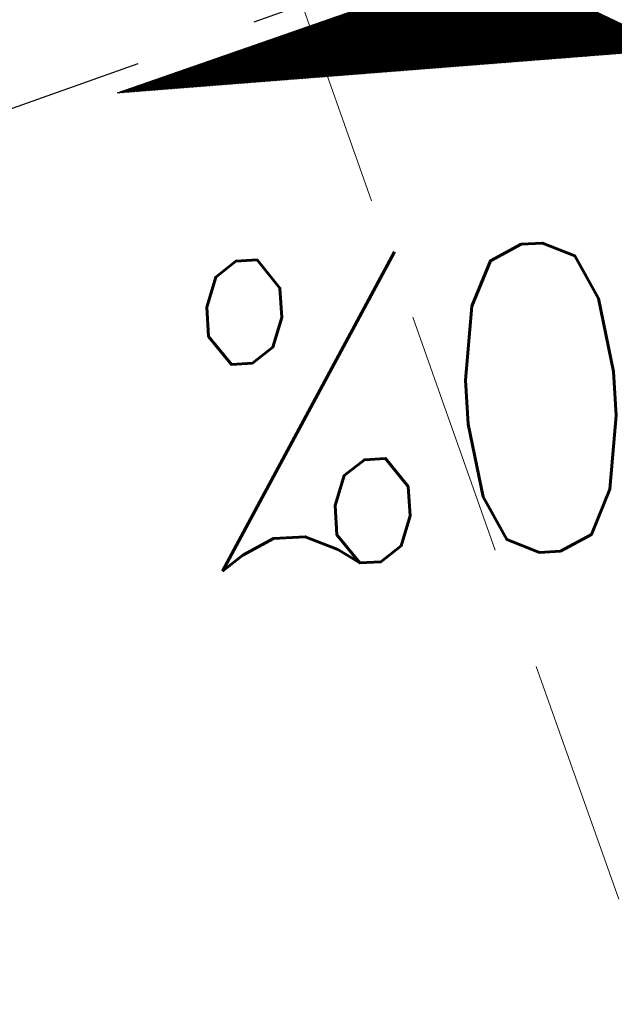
# Model space of a CAD drawing. Extents: x 446577 to 447216, y 443659 to 444842.
# Tile 75 of 177: x 446965 to 446970, y 443880 to 443888. Entities that reach past the tile are written whole.
import ezdxf

# ---------------------------------------------------------------- set-up
doc = ezdxf.new("R2010")
doc.units = 0
doc.header["$LTSCALE"] = 2
doc.header["$MEASUREMENT"] = 0
doc.linetypes.add('AUSGEZOGEN', pattern=[0])
doc.linetypes.add('GESTRICH-X2', pattern=[1.5, 1, -0.5])
doc.layers.get('0').update_dxf_attribs({"linetype": 'AUSGEZOGEN'})
for name, color, linetype in [('DURCHL', 200, 'GESTRICH-X2'), ('FBRTOP', 250, 'AUSGEZOGEN'), ('GEF', 1, 'AUSGEZOGEN'), ('Hintergrund', 7, 'CONTINUOUS'), ('Hintergrundplan', 7, 'CONTINUOUS'), ('KANAL', 7, 'GESTRICH-X2'), ('SCHLITZRINNE', 200, 'AUSGEZOGEN'), ('STRASSE', 250, 'AUSGEZOGEN')]:
    doc.layers.add(name, color=color, linetype=linetype)
doc.styles.add('ROMANS', font='romans.shx', dxfattribs={"width": 0.8})

# ---------------------------------------------------------------- blocks, each defined once
blk = doc.blocks.new('*X13')
at = {"color": 0}
for p, q in [((725.8266378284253, 192.5443811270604), (726.9760597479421, 193.6938030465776)), ((725.8266378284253, 192.5355422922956), (726.9729065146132, 193.6818109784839)), ((725.8266378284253, 192.526703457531), (726.969753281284, 193.6698189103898)), ((725.8266378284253, 192.517864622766), (726.9666000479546, 193.6578268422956)), ((725.8266378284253, 192.5090257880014), (726.9634468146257, 193.645834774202)), ((725.8266378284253, 192.5001869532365), (726.9602935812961, 193.6338427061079)), ((725.8266378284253, 192.4913481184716), (726.9571403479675, 193.6218506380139)), ((725.8266378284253, 192.4825092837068), (726.9539871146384, 193.6098585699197)), ((725.8266378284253, 192.4736704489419), (726.9508338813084, 193.5978665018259)), ((725.8266378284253, 192.464831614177), (726.9476806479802, 193.5858744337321)), ((725.8266378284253, 192.4559927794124), (726.9445274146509, 193.573882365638)), ((725.8266378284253, 192.4471539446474), (726.9413741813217, 193.561890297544)), ((725.8266378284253, 192.4383151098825), (726.9382209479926, 193.5498982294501)), ((725.8266378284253, 192.4294762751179), (726.9350677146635, 193.5379061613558)), ((725.8266378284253, 192.420637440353), (726.931914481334, 193.5259140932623)), ((725.8266378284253, 192.4117986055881), (726.9287612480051, 193.513922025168)), ((725.8266378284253, 192.4029597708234), (726.925608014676, 193.5019299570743)), ((725.8266378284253, 192.3941209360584), (726.9224547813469, 193.4899378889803)), ((725.8266378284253, 192.3852821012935), (726.9193015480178, 193.4779458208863)), ((725.8266378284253, 192.3764432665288), (726.9161483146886, 193.4659537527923)), ((725.8266378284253, 192.3676044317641), (726.9129950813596, 193.4539616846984)), ((725.8266378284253, 192.3587655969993), (726.9098418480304, 193.4419696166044)), ((725.8266378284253, 192.3499267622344), (726.9066886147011, 193.4299775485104)), ((725.8266378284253, 192.3410879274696), (726.9035353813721, 193.4179854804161)), ((725.8266378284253, 192.3322490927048), (726.900382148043, 193.4059934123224)), ((725.8266378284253, 192.3234102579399), (726.8972289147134, 193.3940013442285)), ((725.8266378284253, 192.314571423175), (726.8940756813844, 193.3820092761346)), ((725.8266378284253, 192.3057325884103), (726.8909224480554, 193.3700172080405)), ((725.8266378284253, 192.2968937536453), (726.8877692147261, 193.3580251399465)), ((725.8266378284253, 192.2880549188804), (726.8846159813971, 193.3460330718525)), ((725.8266378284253, 192.2792160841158), (726.8814627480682, 193.3340410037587)), ((725.8266378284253, 192.2703772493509), (726.878309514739, 193.3220489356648)), ((725.8266378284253, 192.2615384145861), (726.8751562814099, 193.3100568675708)), ((725.8266378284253, 192.2526995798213), (726.8720030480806, 193.2980647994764)), ((725.8266378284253, 192.2438607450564), (726.8688498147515, 193.2860727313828)), ((725.8266378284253, 192.2350219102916), (726.8656965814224, 193.2740806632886)), ((725.8266378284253, 192.2261830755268), (726.8625433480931, 193.2620885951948)), ((725.8266378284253, 192.2173442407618), (726.8593901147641, 193.2500965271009)), ((725.8266378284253, 192.2085054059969), (726.8562368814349, 193.2381044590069)), ((725.8266378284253, 192.1996665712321), (726.8530836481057, 193.2261123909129)), ((725.8266378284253, 192.1908277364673), (726.8499304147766, 193.2141203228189)), ((725.8266378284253, 192.1819889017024), (726.8467771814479, 193.202128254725)), ((725.8266378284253, 192.1731500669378), (726.8436239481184, 193.1901361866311)), ((725.8266378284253, 192.1643112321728), (726.8404707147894, 193.1781441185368)), ((725.8266378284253, 192.1554723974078), (726.8373174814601, 193.1661520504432)), ((725.8266378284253, 192.1466335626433), (726.834164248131, 193.1541599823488)), ((725.8266378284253, 192.1377947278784), (726.8310110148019, 193.1421679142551)), ((725.8266378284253, 192.1289558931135), (726.8278577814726, 193.1301758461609)), ((725.8266378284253, 192.1201170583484), (726.8247045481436, 193.1181837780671)), ((725.8266378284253, 192.1112782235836), (726.8215513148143, 193.1061917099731)), ((725.8266378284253, 192.1024393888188), (726.8183980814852, 193.0941996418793)), ((725.8266378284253, 192.0936005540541), (726.815244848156, 193.0822075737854)), ((725.8266378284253, 192.0847617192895), (726.8120916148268, 193.0702155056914)), ((725.8266378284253, 192.0759228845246), (726.8089383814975, 193.0582234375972)), ((725.8266378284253, 192.0670840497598), (726.8057851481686, 193.0462313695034)), ((725.8266378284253, 192.0582452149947), (726.8026319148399, 193.0342393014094)), ((725.8266378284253, 192.0494063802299), (726.7994786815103, 193.0222472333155)), ((725.8266378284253, 192.0405675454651), (726.796325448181, 193.0102551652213)), ((725.8266378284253, 192.0317287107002), (726.7931722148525, 192.9982630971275)), ((725.8266378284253, 192.0228898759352), (726.7900189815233, 192.9862710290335)), ((725.8266378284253, 192.0140510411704), (726.7868657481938, 192.9742789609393)), ((725.8266378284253, 192.0052122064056), (726.7837125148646, 192.9622868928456)), ((725.8266378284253, 191.9963733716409), (726.7805592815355, 192.9502948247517)), ((725.8266378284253, 191.9875345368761), (726.7774060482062, 192.9383027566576)), ((725.8266378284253, 191.9786957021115), (726.7742528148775, 192.9263106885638)), ((725.8266378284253, 191.9698568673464), (726.7710995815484, 192.9143186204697)), ((725.8266378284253, 191.9610180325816), (726.7679463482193, 192.9023265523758)), ((725.8266378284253, 191.9521791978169), (726.7647931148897, 192.8903344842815)), ((725.8266378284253, 191.9433403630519), (726.7616398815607, 192.8783424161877)), ((725.8266378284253, 191.9345015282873), (726.7584866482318, 192.8663503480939)), ((725.8266378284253, 191.9256626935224), (726.7553334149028, 192.8543582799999)), ((725.8266378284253, 191.9168238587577), (726.7521801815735, 192.842366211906)), ((725.8266378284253, 191.9079850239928), (726.7490269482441, 192.8303741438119)), ((725.8266378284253, 191.8991461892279), (726.7458737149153, 192.818382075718)), ((725.8266378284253, 191.890307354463), (726.7427204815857, 192.806390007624)), ((725.8266378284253, 191.8814685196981), (726.7395672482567, 192.79439793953)), ((725.8266378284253, 191.8726296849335), (726.7364140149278, 192.7824058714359)), ((725.8266378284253, 191.8637908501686), (726.7332607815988, 192.770413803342)), ((725.8266378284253, 191.8549520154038), (726.7301075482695, 192.7584217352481)), ((725.8266378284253, 191.846113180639), (726.7269543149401, 192.746429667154)), ((725.8266378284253, 191.8372743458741), (726.7238010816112, 192.7344375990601)), ((725.8266378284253, 191.8284355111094), (726.7206478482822, 192.7224455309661)), ((725.8266378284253, 191.8195966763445), (726.717494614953, 192.7104534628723)), ((725.8266378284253, 191.8107578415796), (726.7143413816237, 192.6984613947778)), ((725.8266378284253, 191.8019190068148), (726.7111881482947, 192.6864693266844)), ((725.8266378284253, 191.79308017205), (726.7080349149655, 192.6744772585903)), ((725.8266378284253, 191.784241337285), (726.7048816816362, 192.6624851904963)), ((725.8266378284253, 191.7754025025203), (726.7017284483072, 192.6504931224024)), ((725.8266378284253, 191.7665636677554), (726.6985752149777, 192.6385010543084)), ((725.8266378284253, 191.7577248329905), (726.695421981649, 192.6265089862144)), ((725.8266378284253, 191.7488859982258), (726.6922687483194, 192.6145169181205)), ((725.8266378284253, 191.7400471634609), (726.6891155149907, 192.6025248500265)), ((725.8266378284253, 191.7312083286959), (726.6859622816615, 192.5905327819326)), ((725.8266378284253, 191.7223694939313), (726.6828090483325, 192.5785407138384)), ((725.8266378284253, 191.7135306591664), (726.6796558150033, 192.5665486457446)), ((725.8266378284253, 191.7046918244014), (726.6765025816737, 192.5545565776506)), ((725.8266378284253, 191.6958529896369), (726.673349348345, 192.5425645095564)), ((725.8266378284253, 191.687014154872), (726.6701961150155, 192.5305724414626)), ((725.8266378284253, 191.6781753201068), (726.6670428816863, 192.5185803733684)), ((725.8266378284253, 191.6693364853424), (726.6638896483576, 192.5065883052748)), ((725.8266378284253, 191.6604976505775), (726.6607364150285, 192.4945962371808)), ((725.8266378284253, 191.6516588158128), (726.6575831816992, 192.4826041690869)), ((725.8266378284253, 191.6428199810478), (726.6544299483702, 192.4706121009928)), ((725.8266378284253, 191.6339811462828), (726.651276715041, 192.4586200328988)), ((725.8266378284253, 191.6251423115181), (726.648123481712, 192.446627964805)), ((725.8266378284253, 191.6163034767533), (726.6449702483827, 192.434635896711)), ((725.8266378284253, 191.6074646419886), (726.6418170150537, 192.4226438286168)), ((725.8266378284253, 191.5986258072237), (726.6386637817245, 192.410651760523)), ((725.8266378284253, 191.5897869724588), (726.6355105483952, 192.3986596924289)), ((725.8266378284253, 191.5809481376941), (726.6323573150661, 192.3866676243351)), ((725.8266378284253, 191.5721093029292), (726.629204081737, 192.3746755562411)), ((725.8266378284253, 191.5632704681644), (726.626050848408, 192.3626834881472)), ((725.8266378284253, 191.5544316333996), (726.6228976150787, 192.350691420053)), ((725.8266378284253, 191.5455927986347), (726.6197443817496, 192.338699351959)), ((725.8266378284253, 191.5367539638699), (726.6165911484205, 192.3267072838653)), ((725.8266378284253, 191.527915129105), (726.6134379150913, 192.3147152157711)), ((725.8266378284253, 191.5190762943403), (726.6102846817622, 192.3027231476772)), ((725.8266378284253, 191.5102374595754), (726.607131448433, 192.2907310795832)), ((725.8266378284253, 191.5013986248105), (726.6039782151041, 192.2787390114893)), ((725.8266378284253, 191.4925597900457), (726.6008249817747, 192.2667469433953)), ((725.8266378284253, 191.4837209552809), (726.5976717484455, 192.2547548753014)), ((725.8266378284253, 191.4748821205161), (726.5945185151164, 192.2427628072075)), ((725.8266378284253, 191.4660432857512), (726.5913652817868, 192.2307707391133)), ((725.8266378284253, 191.4572044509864), (726.5882120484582, 192.2187786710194)), ((725.8266378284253, 191.4483656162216), (726.585058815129, 192.2067866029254)), ((725.8266378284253, 191.4395267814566), (726.5819055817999, 192.1947945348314)), ((725.8266378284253, 191.430687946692), (726.5787523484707, 192.1828024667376)), ((725.8266378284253, 191.4218491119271), (726.5755991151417, 192.1708103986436)), ((725.8266378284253, 191.4130102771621), (726.5724458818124, 192.1588183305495)), ((725.8266378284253, 191.4041714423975), (726.5692926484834, 192.1468262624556)), ((725.8266378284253, 191.3953326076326), (726.5661394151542, 192.1348341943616)), ((725.8266378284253, 191.3864937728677), (726.562986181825, 192.1228421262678)), ((725.8266378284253, 191.3776549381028), (726.5598329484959, 192.1108500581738)), ((725.8266378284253, 191.368816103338), (726.5566797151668, 192.0988579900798)), ((725.8266378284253, 191.3599772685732), (726.5535264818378, 192.0868659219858)), ((725.8266378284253, 191.3511384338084), (726.5503732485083, 192.0748738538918)), ((725.8266378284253, 191.3422995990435), (726.5472200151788, 192.0628817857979)), ((725.8266378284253, 191.3334607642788), (726.5440667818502, 192.0508897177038)), ((725.8266378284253, 191.3246219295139), (726.5409135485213, 192.0388976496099)), ((725.8266378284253, 191.3157830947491), (726.5377603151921, 192.026905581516)), ((725.8266378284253, 191.3069442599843), (726.534607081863, 192.014913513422)), ((725.8266378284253, 191.2981054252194), (726.5314538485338, 192.0029214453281)), ((725.8266378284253, 191.2892665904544), (726.5283006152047, 191.990929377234)), ((725.8266378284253, 191.2804277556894), (726.5251473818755, 191.9789373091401)), ((725.8266378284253, 191.2715889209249), (726.5219941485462, 191.966945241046)), ((725.8266378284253, 191.26275008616), (726.5188409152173, 191.9549531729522)), ((725.8266378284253, 191.2539112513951), (726.5156876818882, 191.942961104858)), ((725.8266378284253, 191.2450724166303), (726.5125344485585, 191.9309690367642)), ((725.8266378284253, 191.2362335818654), (726.5093812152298, 191.9189769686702)), ((725.8266378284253, 191.2273947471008), (726.5062279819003, 191.9069849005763)), ((725.8266378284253, 191.2185559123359), (726.5030747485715, 191.8949928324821)), ((725.8266378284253, 191.2097170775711), (726.4999215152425, 191.8830007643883)), ((725.8266378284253, 191.2008782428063), (726.4967682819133, 191.8710086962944)), ((725.8266378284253, 191.1920394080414), (726.4936150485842, 191.8590166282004)), ((725.8266378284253, 191.1832005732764), (726.490461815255, 191.8470245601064)), ((725.8266378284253, 191.1743617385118), (726.4873085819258, 191.8350324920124)), ((725.8266378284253, 191.1655229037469), (726.4841553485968, 191.8230404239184)), ((725.8266378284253, 191.156684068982), (726.4810021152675, 191.8110483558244)), ((725.8266378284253, 191.1478452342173), (726.4778488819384, 191.7990562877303)), ((725.8266378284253, 191.1390063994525), (726.4746956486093, 191.7870642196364)), ((725.8266378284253, 191.1301675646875), (726.47154241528, 191.7750721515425)), ((725.8266378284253, 191.1213287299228), (726.468389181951, 191.7630800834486)), ((725.8266378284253, 191.112489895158), (726.4652359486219, 191.7510880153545)), ((725.8266378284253, 191.1036510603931), (726.4620827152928, 191.7390959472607)), ((725.8266378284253, 191.0948122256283), (726.4589294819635, 191.7271038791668)), ((725.8266378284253, 191.0859733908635), (726.4557762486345, 191.7151118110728)), ((725.8266378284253, 191.0771345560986), (726.4526230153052, 191.7031197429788)), ((725.8266378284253, 191.0682957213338), (726.4494697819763, 191.6911276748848)), ((725.8266378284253, 191.059456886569), (726.4463165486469, 191.6791356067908)), ((725.8266378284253, 191.0506180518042), (726.4431633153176, 191.6671435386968)), ((725.8266378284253, 191.0417792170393), (726.4400100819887, 191.6551514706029)), ((725.8266378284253, 191.0329403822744), (726.4368568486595, 191.643159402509)), ((725.8266378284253, 191.0241015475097), (726.4337036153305, 191.631167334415)), ((725.8266378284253, 191.0152627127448), (726.4305503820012, 191.6191752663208)), ((725.8266378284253, 191.00642387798), (726.4273971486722, 191.607183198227)), ((725.8266378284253, 190.9975850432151), (726.424243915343, 191.5951911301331)), ((725.8266378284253, 190.9887462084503), (726.4210906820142, 191.5831990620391)), ((725.8266378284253, 190.9799073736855), (726.4179374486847, 191.571206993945)), ((725.8266378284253, 190.9710685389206), (726.4147842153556, 191.5592149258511)), ((725.8266378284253, 190.9622297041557), (726.4116309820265, 191.5472228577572)), ((725.8266378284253, 190.9533908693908), (726.4084777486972, 191.5352307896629)), ((725.8266378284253, 190.944552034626), (726.4053245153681, 191.5232387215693)), ((725.8266378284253, 190.9357131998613), (726.402171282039, 191.511246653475)), ((725.8266378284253, 190.9268743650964), (726.3990180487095, 191.4992545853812)), ((725.8266378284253, 190.9180355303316), (726.3958648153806, 191.4872625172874)), ((725.8266378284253, 190.9091966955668), (726.3927115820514, 191.4752704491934)), ((725.8266378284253, 190.900357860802), (726.3895583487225, 191.4632783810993)), ((725.8266378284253, 190.8915190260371), (726.3864051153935, 191.4512863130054)), ((725.8266378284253, 190.8826801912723), (726.3832518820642, 191.4392942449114)), ((725.8266378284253, 190.8738413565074), (726.380098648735, 191.4273021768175)), ((725.8266378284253, 190.8650025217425), (726.376945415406, 191.4153101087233)), ((725.8266378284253, 190.8561636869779), (726.3737921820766, 191.4033180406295)), ((725.8266378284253, 190.8473248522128), (726.3706389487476, 191.3913259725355)), ((725.8266378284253, 190.838486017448), (726.3674857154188, 191.3793339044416)), ((725.8266378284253, 190.8296471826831), (726.3643324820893, 191.3673418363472)), ((725.8266378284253, 190.8208083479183), (726.3611792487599, 191.3553497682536)), ((725.8266378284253, 190.8119695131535), (726.358026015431, 191.3433577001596)), ((725.8266378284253, 190.8031306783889), (726.354872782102, 191.3313656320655)), ((725.8266378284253, 190.794291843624), (726.3517195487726, 191.3193735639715)), ((725.8266378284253, 190.7854530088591), (726.3485663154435, 191.3073814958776)), ((725.8266378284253, 190.7766141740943), (726.3454130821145, 191.2953894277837)), ((725.8266378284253, 190.7677753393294), (726.3422598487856, 191.2833973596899)), ((725.8266378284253, 190.7589365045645), (726.3391066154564, 191.2714052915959)), ((725.8266378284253, 190.7500976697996), (726.3359533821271, 191.2594132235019)), ((725.8266378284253, 190.741258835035), (726.3328001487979, 191.2474211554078)), ((725.8266378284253, 190.73242000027), (726.3296469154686, 191.235429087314)), ((725.8266378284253, 190.7235811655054), (726.3264936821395, 191.22343701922)), ((725.8266378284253, 190.7147423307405), (726.3233404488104, 191.211444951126)), ((725.8266378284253, 190.7059034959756), (726.3201872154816, 191.1994528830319)), ((725.8266378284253, 190.6970646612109), (726.3170339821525, 191.187460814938)), ((725.8266378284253, 190.688225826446), (726.3138807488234, 191.1754687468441)), ((725.8266378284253, 190.679386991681), (726.3107275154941, 191.16347667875)), ((725.8266378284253, 190.6705481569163), (726.3075742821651, 191.1514846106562)), ((725.8266378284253, 190.6617093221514), (726.3044210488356, 191.1394925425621)), ((725.8266378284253, 190.6528704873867), (726.3012678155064, 191.1275004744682)), ((725.8266378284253, 190.6440316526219), (726.2981145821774, 191.1155084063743)), ((725.8266378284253, 190.6351928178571), (726.2949613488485, 191.1035163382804)), ((725.8266378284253, 190.6263539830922), (726.2918081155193, 191.0915242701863)), ((725.8266378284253, 190.6175151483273), (726.2886548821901, 191.0795322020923)), ((725.8266378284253, 190.6086763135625), (726.2855016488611, 191.0675401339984)), ((725.8266378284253, 190.5998374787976), (726.2823484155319, 191.0555480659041)), ((725.8266378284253, 190.5909986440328), (726.2791951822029, 191.0435559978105)), ((725.8266378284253, 190.5821598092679), (726.2760419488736, 191.0315639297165)), ((725.8266378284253, 190.573320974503), (726.2728887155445, 191.0195718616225)), ((725.8266378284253, 190.5644821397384), (726.2697354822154, 191.0075797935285)), ((725.8266378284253, 190.5556433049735), (726.2665822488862, 190.9955877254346)), ((725.8266378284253, 190.5468044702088), (726.2634290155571, 190.9835956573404)), ((725.8266378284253, 190.5379656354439), (726.260275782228, 190.9716035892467)), ((725.8266378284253, 190.5291268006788), (726.2571225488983, 190.9596115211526)), ((725.8266378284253, 190.520287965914), (726.2539693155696, 190.9476194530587)), ((725.8266378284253, 190.5114491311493), (726.2508160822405, 190.9356273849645)), ((725.8266378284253, 190.5026102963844), (726.2476628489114, 190.9236353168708)), ((725.8266378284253, 190.4937714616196), (726.2445096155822, 190.9116432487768)), ((725.8266378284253, 190.4849326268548), (726.2413563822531, 190.8996511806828)), ((725.8266378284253, 190.4760937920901), (726.238203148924, 190.8876591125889)), ((725.8266378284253, 190.4672549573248), (726.2350499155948, 190.8756670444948)), ((725.8266378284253, 190.4584161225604), (726.2318966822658, 190.8636749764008)), ((725.8266378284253, 190.4495772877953), (726.2287434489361, 190.8516829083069)), ((725.8266378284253, 190.4407384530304), (726.2255902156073, 190.8396908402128)), ((725.8266378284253, 190.4318996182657), (726.2224369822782, 190.8276987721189)), ((725.8266378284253, 190.4230607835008), (726.2192837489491, 190.8157067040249)), ((725.8266378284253, 190.414221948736), (726.2161305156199, 190.8037146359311)), ((725.8266378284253, 190.4053831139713), (726.2129772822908, 190.7917225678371)), ((725.8266378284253, 190.3965442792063), (726.2098240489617, 190.779730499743)), ((725.8266378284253, 190.3877054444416), (726.2066708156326, 190.767738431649)), ((725.8266378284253, 190.3788666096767), (726.2035175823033, 190.7557463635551)), ((725.8266378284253, 190.3700277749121), (726.2003643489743, 190.743754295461)), ((725.8266378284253, 190.3611889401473), (726.1972111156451, 190.7317622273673)), ((725.8266378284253, 190.3523501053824), (726.1940578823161, 190.7197701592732)), ((725.8266378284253, 190.3435112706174), (726.1909046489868, 190.7077780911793)), ((725.8266378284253, 190.3346724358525), (726.1877514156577, 190.6957860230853)), ((725.8266378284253, 190.3258336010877), (726.1845981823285, 190.6837939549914)), ((725.8266378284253, 190.3169947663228), (726.1814449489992, 190.6718018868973)), ((725.8266378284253, 190.308155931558), (726.1782917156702, 190.6598098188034)), ((725.8266378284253, 190.2993170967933), (726.1751384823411, 190.6478177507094)), ((725.8266378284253, 190.2904782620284), (726.1719852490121, 190.6358256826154)), ((725.8266378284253, 190.2816394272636), (726.1688320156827, 190.6238336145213)), ((725.8266378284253, 190.2728005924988), (726.1656787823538, 190.6118415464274)), ((725.8266378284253, 190.2639617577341), (726.1625255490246, 190.5998494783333)), ((725.8266378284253, 190.2551229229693), (726.1593723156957, 190.5878574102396)), ((725.8266378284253, 190.2462840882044), (726.1562190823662, 190.5758653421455)), ((725.8266378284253, 190.2374452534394), (726.1530658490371, 190.5638732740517)), ((725.8266378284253, 190.2286064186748), (726.149912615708, 190.5518812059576)), ((725.8266378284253, 190.2197675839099), (726.1467593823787, 190.5398891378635)), ((725.8266378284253, 190.210928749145), (726.1436061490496, 190.5278970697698)), ((725.8266378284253, 190.2020899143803), (726.1404529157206, 190.5159050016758)), ((725.8266378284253, 190.1932510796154), (726.1372996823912, 190.5039129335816)), ((725.8266378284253, 190.1844122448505), (726.1341464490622, 190.4919208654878)), ((725.8266378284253, 190.1755734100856), (726.1309932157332, 190.4799287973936)), ((725.8266378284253, 190.1667345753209), (726.1278399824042, 190.4679367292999)), ((725.8266378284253, 190.1578957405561), (726.1246867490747, 190.4559446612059)), ((725.8266378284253, 190.1490569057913), (726.1215335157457, 190.4439525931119)), ((725.8266378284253, 190.1402180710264), (726.1183802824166, 190.431960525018)), ((725.8266378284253, 190.1313792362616), (726.1152270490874, 190.419968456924)), ((725.8266378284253, 190.1225404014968), (726.1120738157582, 190.4079763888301)), ((725.8266378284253, 190.1137015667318), (726.108920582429, 190.3959843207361)), ((725.8266378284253, 190.1048627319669), (726.1057673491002, 190.3839922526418)), ((725.8266378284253, 190.0960238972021), (726.1026141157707, 190.3720001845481)), ((725.8266378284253, 190.0871850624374), (726.0994608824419, 190.3600081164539)), ((725.8266378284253, 190.0783462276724), (726.0963076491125, 190.3480160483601)), ((725.8266378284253, 190.0695073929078), (726.0931544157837, 190.336023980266)), ((725.8266378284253, 190.0606685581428), (726.0900011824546, 190.3240319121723)), ((725.8266378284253, 190.0518297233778), (726.0868479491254, 190.3120398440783)), ((725.8266378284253, 190.0429908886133), (726.083694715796, 190.3000477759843)), ((725.8266378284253, 190.0341520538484), (726.0805414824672, 190.2880557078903)), ((725.8266378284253, 190.0253132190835), (726.0773882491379, 190.2760636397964)), ((725.8266378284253, 190.0164743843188), (726.0742350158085, 190.2640715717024)), ((725.8266378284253, 190.0076355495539), (726.0710817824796, 190.2520795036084)), ((725.8266378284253, 189.9987967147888), (726.0679285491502, 190.2400874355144)), ((725.8266378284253, 189.9899578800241), (726.0647753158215, 190.2280953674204)), ((725.8266378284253, 189.9811190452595), (726.061622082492, 190.2161032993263)), ((725.8266378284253, 189.9722802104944), (726.0584688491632, 190.2041112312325)), ((725.8266378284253, 189.9634413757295), (726.0553156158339, 190.1921191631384)), ((725.8266378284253, 189.954602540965), (726.0521623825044, 190.1801270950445)), ((725.8266378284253, 189.9457637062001), (726.0490091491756, 190.1681350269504)), ((725.8266378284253, 189.9369248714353), (726.0458559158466, 190.1561429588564)), ((725.8266378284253, 189.9280860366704), (726.0427026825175, 190.1441508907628)), ((725.8266378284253, 189.9192472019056), (726.0395494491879, 190.1321588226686)), ((725.8266378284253, 189.9104083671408), (726.0363962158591, 190.1201667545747)), ((725.8266378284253, 189.9015695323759), (726.0332429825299, 190.1081746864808)), ((725.8266378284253, 189.8927306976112), (726.0300897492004, 190.0961826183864)), ((725.8266378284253, 189.8838918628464), (726.0269365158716, 190.0841905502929)), ((725.8266378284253, 189.8750530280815), (726.0237832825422, 190.0721984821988)), ((725.8266378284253, 189.8662141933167), (726.0206300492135, 190.0602064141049)), ((725.8266378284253, 189.8573753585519), (726.0174768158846, 190.0482143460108)), ((725.8266378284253, 189.848536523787), (726.0143235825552, 190.0362222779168)), ((725.8266378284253, 189.8396976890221), (726.011170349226, 190.0242302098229)), ((725.8266378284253, 189.8308588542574), (726.008017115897, 190.012238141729)), ((725.8266378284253, 189.8220200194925), (726.0048638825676, 190.0002460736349)), ((725.8266378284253, 189.8131811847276), (726.0017106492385, 189.988254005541)), ((725.8266378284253, 189.8043423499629), (725.9985574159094, 189.9762619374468)), ((725.8266378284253, 189.7955035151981), (725.9954041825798, 189.9642698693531)), ((725.8266378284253, 189.7866646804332), (725.9922509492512, 189.9522778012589)), ((725.8266378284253, 189.7778258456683), (725.9890977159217, 189.9402857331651)), ((725.8266378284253, 189.7689870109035), (725.9859444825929, 189.9282936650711)), ((725.8266378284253, 189.7601481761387), (725.9827912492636, 189.9163015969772)), ((725.8266378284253, 189.7513093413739), (725.9796380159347, 189.9043095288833)), ((725.8266378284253, 189.742470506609), (725.9764847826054, 189.8923174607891)), ((725.8266378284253, 189.7336316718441), (725.9733315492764, 189.8803253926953)), ((725.8266378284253, 189.7247928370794), (725.9701783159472, 189.8683333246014)), ((725.8266378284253, 189.7159540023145), (725.967025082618, 189.8563412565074)), ((725.8266378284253, 189.7071151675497), (725.9638718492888, 189.8443491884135)), ((725.8266378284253, 189.6982763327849), (725.9607186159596, 189.8323571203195)), ((725.8266378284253, 189.6894374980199), (725.9575653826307, 189.8203650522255)), ((725.8266378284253, 189.680598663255), (725.9544121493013, 189.8083729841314)), ((725.8266378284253, 189.6717598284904), (725.9512589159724, 189.7963809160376)), ((725.8266378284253, 189.6629209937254), (725.9481056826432, 189.7843888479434)), ((725.8266378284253, 189.6540821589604), (725.9449524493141, 189.7723967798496)), ((725.8266378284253, 189.6452433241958), (725.9417992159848, 189.7604047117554)), ((725.8266378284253, 189.6364044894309), (725.938645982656, 189.7484126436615)), ((725.8266378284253, 189.627565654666), (725.9354927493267, 189.7364205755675)), ((725.8266378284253, 189.6187268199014), (725.9323395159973, 189.7244285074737)), ((725.8266378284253, 189.6098879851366), (725.9291862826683, 189.7124364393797)), ((725.8266378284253, 189.6010491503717), (725.9260330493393, 189.7004443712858)), ((725.8266378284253, 189.5922103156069), (725.9228798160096, 189.6884523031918)), ((725.8266378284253, 189.583371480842), (725.9197265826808, 189.6764602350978)), ((725.8266378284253, 189.5745326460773), (725.9165733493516, 189.6644681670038)), ((725.8266378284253, 189.5656938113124), (725.9134201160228, 189.6524760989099)), ((725.8266378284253, 189.5568549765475), (725.9102668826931, 189.6404840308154)), ((725.8266378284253, 189.5480161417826), (725.9071136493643, 189.628491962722)), ((725.8266378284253, 189.5391773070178), (725.903960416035, 189.6164998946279)), ((725.8266378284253, 189.5303384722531), (725.9008071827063, 189.604507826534)), ((725.8266378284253, 189.5214996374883), (725.8976539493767, 189.5925157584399)), ((725.8266378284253, 189.5126608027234), (725.8945007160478, 189.5805236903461)), ((725.8266378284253, 189.5038219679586), (725.8913474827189, 189.5685316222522)), ((725.8266378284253, 189.4949831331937), (725.8881942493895, 189.5565395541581)), ((725.8266378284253, 189.4861442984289), (725.8850410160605, 189.5445474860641)), ((725.8266378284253, 189.477305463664), (725.881887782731, 189.5325554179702)), ((725.8266378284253, 189.468466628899), (725.8787345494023, 189.5205633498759)), ((725.8266378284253, 189.4596277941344), (725.8755813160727, 189.5085712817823)), ((725.8266378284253, 189.4507889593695), (725.8724280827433, 189.4965792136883)), ((725.8266378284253, 189.4419501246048), (725.8692748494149, 189.4845871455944)), ((725.8266378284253, 189.4331112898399), (725.8661216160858, 189.4725950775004)), ((725.8266378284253, 189.424272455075), (725.8629683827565, 189.4606030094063)), ((725.8266378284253, 189.4154336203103), (725.8598151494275, 189.4486109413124)), ((725.8266378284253, 189.4065947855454), (725.8566619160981, 189.4366188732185)), ((725.8266378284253, 189.3977559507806), (725.853508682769, 189.4246268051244)), ((725.8266378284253, 189.3889171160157), (725.85035544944, 189.4126347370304)), ((725.8266378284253, 189.3800782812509), (725.8472022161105, 189.4006426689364)), ((725.8266378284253, 189.3712394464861), (725.8440489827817, 189.3886506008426)), ((725.8266378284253, 189.3624006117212), (725.8408957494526, 189.3766585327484)), ((725.8266378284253, 189.3535617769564), (725.8377425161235, 189.3646664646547)), ((725.8266378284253, 189.3447229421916), (725.8345892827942, 189.3526743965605)), ((725.8266378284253, 189.3358841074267), (725.8314360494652, 189.3406823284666))]:
    blk.add_line(p, q, dxfattribs=at)
blk = doc.blocks.new('GEF')
at = {"color": 0}
for p, q in [((0.0096909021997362, 0.0175038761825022), (0.0096909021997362, 6.148001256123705)), ((1.621663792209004, 6.148001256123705), (0.0096909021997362, 0.0175038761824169))]:
    blk.add_line(p, q, dxfattribs=at)
blk.add_blockref('*X13', (-725.8169469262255, -189.3049303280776), dxfattribs=at)

msp = doc.modelspace()

# ---------------------------------------------------------------- linework, layer by layer
at = {"layer": 'DURCHL'}
msp.add_line((446952.875, 443882.844), (446975.625, 443890.969), dxfattribs=at)
at = {"layer": 'FBRTOP', "color": 0, "const_width": 0.5}
for points in [[(446928.4594699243, 443982.9875602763, 2.875054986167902e-06), (446932.5892613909, 443971.1887273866, -1.8145826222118e-05), (446936.7190528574, 443959.389894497, -7.336409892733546e-06), (446940.8479349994, 443947.5917312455, 1.274137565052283e-05), (446944.9768171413, 443935.7935679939, 1.274272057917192e-05), (446949.1064349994, 443923.9952312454, -1.911311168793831e-05), (446953.2360528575, 443912.196894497, -6.370989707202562e-06), (446957.3649349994, 443900.3987312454, 4.247404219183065e-06), (446961.4938171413, 443888.6005679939, 2.104100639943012e-06), (446973.8810806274, 443853.2057571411, 2.104058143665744e-06), (446986.2688957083, 443817.8103434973, 4.247278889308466e-06), (446998.6569349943, 443782.4157312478, -5.663131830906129e-06), (447011.0449742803, 443747.0211189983, -1.140309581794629e-06), (447016.0334735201, 443732.7675557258, 2.548408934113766e-06)], [(446954.8885300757, 443992.2344397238, 2.908755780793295e-06), (446959.0177386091, 443980.4372726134, -1.814780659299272e-05), (446963.1469471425, 443968.640105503, -7.338148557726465e-06), (446967.2760650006, 443956.8412687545, 1.274303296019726e-05), (446971.4051828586, 443945.042432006, 1.274106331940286e-05), (446975.5345650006, 443933.2447687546, -1.911295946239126e-05), (446979.6639471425, 443921.4471055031, -6.37114044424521e-06), (446983.7930650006, 443909.6482687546, 4.247189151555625e-06), (446987.9221828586, 443897.849432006, 2.129122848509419e-06), (447000.3098144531, 443862.4535751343, 2.129237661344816e-06), (447012.6971042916, 443827.0596565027, 4.24745450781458e-06), (447025.0850650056, 443791.6652687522, -5.663118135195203e-06), (447037.4730257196, 443756.2708810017, -3.68169775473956e-07), (447039.0841037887, 443751.6675948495, 2.548405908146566e-06)], [(446866.5664326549, 444271.7772461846, 0.002690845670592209), (446871.765, 444245.898, 0.003084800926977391), (446877.2143578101, 444220.3049943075, 0.003295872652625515), (446882.62, 444196.4179999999, 0.00349333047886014), (446888.3352319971, 444172.6658189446, 0.00355055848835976), (446894.287, 444149.378, 0.002848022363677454), (446900.3194976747, 444126.9734120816, 0.002557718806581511), (446907.306, 444102.1, 0.002824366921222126), (446915.5419328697, 444073.9459866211, 0.003984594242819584), (446921.651, 444054.071, 0.002927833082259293), (446930.2427765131, 444027.4357087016, 0.003934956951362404), (446936.907, 444007.7070000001, 0.0001263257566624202), (446946.6472468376, 443979.6264123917, 0.0001954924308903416), (446952.953, 443961.485, 2.586455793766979e-05), (446968.5578201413, 443916.6545327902, 0.0004431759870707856), (446969.471, 443914.039, 0.0001304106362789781), (446975.6723185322, 443896.3424231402, -8.1925006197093e-05), (446985.547, 443868.172, -9.739611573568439e-06), (446990.1417627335, 443855.0563907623, -1.089176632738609e-05), (446994.25, 443843.328, -0.0005325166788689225)], [(446926.6223912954, 443988.2382247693, 3.808597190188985e-06), (446928.251604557, 443983.5815572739, 2.985694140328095e-05)], [(447028.9281637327, 443744.3242152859, 2.188810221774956e-05), (447043.4816481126, 443702.6537922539, 0.0004335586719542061)]]:
    msp.add_lwpolyline(points, format="xyb", dxfattribs=at)
at = {"layer": 'FBRTOP', "color": 0}
msp.add_lwpolyline([(446906.283, 444163.064, 0.003557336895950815), (446913.218890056, 444136.3352589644, 0.004716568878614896), (446918.783, 444116.265, 2.414482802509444e-05), (446923.2059518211, 444100.8791544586, 0.003676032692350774), (446923.2357499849, 444100.7783139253, 0.0001714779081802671), (446925.2500731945, 444094.1497218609, 4.809169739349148e-05), (446932.4428124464, 444070.5176759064, 6.456882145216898e-05), (446938.9077210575, 444049.2941165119, 0.003485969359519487), (446939.0302572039, 444048.9018588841, 0.003745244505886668), (446939.2223623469, 444048.3167678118, 6.786955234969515e-05), (446950.0690621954, 444016.1119313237, 1.118619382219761e-05), (446956.4610052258, 443997.1435874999, 0.00169757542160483), (446956.5035520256, 443997.0187397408, 0.0003487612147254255), (446956.7137033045, 443996.4102473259, 1.260593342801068e-05), (446962.5400049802, 443979.579639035, 5.139057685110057e-06), (446967.3651986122, 443965.6425609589, 1.973302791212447e-05), (446968.622, 443962.013, 0.001123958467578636), (446976.5681716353, 443939.2336237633, -0.0004424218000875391), (446996.834, 443881.391), (447012.742, 443835.838, 0.0003877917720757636), (447024.0878979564, 443803.4295380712, 0.0002501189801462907), (447041.743, 443753.205)], format="xyb", dxfattribs=at)
at = {"layer": 'Hintergrund', "color": 254, "lineweight": 18, "true_color": 0xcccccc}
msp.add_lwpolyline([(446873.7809902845, 443940.1658636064), (446874.6498862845, 443937.6855786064, 0.1979454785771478), (446886.3081192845, 443924.6016936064), (446933.5786962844, 443901.6391026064, -0.1982207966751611), (446943.7155692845, 443890.2620636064), (446947.3238952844, 443879.9634336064, 0.09681156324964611), (446965.9739402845, 443847.5869526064)], format="xyb", dxfattribs=at)
at = {"layer": 'Hintergrundplan', "color": 254, "lineweight": 18, "true_color": 0xcccccc}
msp.add_lwpolyline([(446873.7809902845, 443940.1658636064), (446874.6498862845, 443937.6855786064, 0.1979454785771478), (446886.3081192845, 443924.6016936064), (446933.5786962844, 443901.6391026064, -0.1982207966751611), (446943.7155692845, 443890.2620636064), (446947.3238952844, 443879.9634336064, 0.09681156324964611), (446965.9739402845, 443847.5869526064)], format="xyb", dxfattribs=at)
at = {"layer": 'KANAL', "color": 92, "lineweight": 9, "true_color": 0x00b400}
msp.add_line((446978.9589172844, 443855.3284506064, 453.559), (446965.6209172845, 443893.0244506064, 453.495), dxfattribs=at)
at = {"layer": 'KANAL'}
msp.add_line((446952.8749999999, 443882.8439999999), (446975.6249999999, 443890.9689999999), dxfattribs=at)
at = {"layer": 'SCHLITZRINNE', "flags": 128}
msp.add_lwpolyline([(446918.666, 444051.482, 0.001942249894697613), (446927.7173939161, 444023.784148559, 0.002834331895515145), (446934.101, 444004.864, 4.977794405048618e-06), (446941.4316863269, 443983.5374053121, 0.0008667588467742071), (446941.474, 443983.415, 8.388583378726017e-05), (446947.8494435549, 443965.0850067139, 0.0001988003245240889), (446950.544, 443957.352, 2.70547192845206e-05), (446955.5533936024, 443942.9966011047, 4.354518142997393e-05), (446958.667, 443934.078, 0.0001012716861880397), (446962.0514604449, 443924.3925812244, 8.365462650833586e-05), (446966.153, 443912.669, 0.000974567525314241), (446970.092, 443901.486, -0.001000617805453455), (446974.031, 443890.303, -0.0006129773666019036), (446978.162, 443878.453, 0.0005743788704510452), (446982.2929999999, 443866.6029999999, 4.324925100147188e-05), (446985.9623594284, 443856.1189231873, 4.114753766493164e-05), (446989.821, 443845.1, 9.798357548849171e-05), (446990.7209364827, 443842.5323879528, -5.585114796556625e-06), (447006.5220000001, 443797.477, -0.0003357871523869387), (447009.2330737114, 443789.7296706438, -0.0001256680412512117), (447016.458, 443769.0220000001)], format="xyb", dxfattribs=at)
at = {"layer": 'STRASSE'}
for points in [[(447043.661, 443874.317, 0.0006497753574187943), (447041.1759249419, 443881.4320148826, 0.001872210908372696), (447040.301, 443883.8970000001, 0.0561506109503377), (447039.6373630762, 443885.2466366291, 0.02710652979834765), (447037.823, 443887.77, 0.0231219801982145), (447036.1289300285, 443889.6867089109, 0.03935712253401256), (447035, 443890.681, 0.01672856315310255), (447033.4581478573, 443891.7584981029, 0.02177105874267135), (447032.213, 443892.493, 0.004240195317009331), (447031.2564017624, 443892.9921563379, 0.001159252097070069), (447027.738, 443894.78, 0.01223265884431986), (447021.5817261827, 443897.7035368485, -0.01264819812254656), (447015.63, 443900.536, -0.04442972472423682), (447012.5355081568, 443902.4686987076, -0.04082294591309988), (447009.574, 443905.112, -0.04813063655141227), (447006.92689972, 443908.49247347, -0.05663538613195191), (447005.322, 443911.773, -0.0009882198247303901), (447002.3817630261, 443920.0886278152, -0.0003823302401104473), (446994.841, 443941.6029999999, -8.914844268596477e-07), (446989.0385930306, 443958.1984465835, -3.229889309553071e-05)], [(447062.8115155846, 443984.4849467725, 3.142273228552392e-05), (447067.7740068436, 443953.1889204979, 0.0001350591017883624), (447068.931, 443945.908, 1.979330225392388e-06), (447074.5250177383, 443910.7671699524, 1.371300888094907e-05), (447075.3326148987, 443905.694984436, 3.072821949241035e-06), (447075.5773868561, 443904.1580047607, 2.485640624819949e-06), (447075.88, 443902.258, 0.0004053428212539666)], [(447049.1894243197, 444050.7706972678, 0.0002030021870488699), (447055.0628959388, 444013.8453247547, 0.0004148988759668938), (447057.959, 443995.782, 6.957069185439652e-06), (447066.4169515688, 443943.3120606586, -7.188076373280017e-05), (447067.235, 443938.2329999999, -0.0005058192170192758), (447069.8994036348, 443921.5677476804, 0.0003828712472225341), (447073.414, 443899.55, 0.002551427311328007), (447074.204671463, 443894.7768388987, 0.0005030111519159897), (447078.363, 443870.591, 0.006787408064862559)], [(446963.394844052, 443791.0484055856, 0.0009031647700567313), (446963.4749076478, 443790.9495202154, 0.008098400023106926), (446964.815, 443789.354, 0.04496369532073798), (446965.4873682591, 443788.7070603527, 0.04079022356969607), (446966.339, 443788.131, 0.1580369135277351), (446967.5759818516, 443787.8806276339, 0.4693285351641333), (446967.8529999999, 443788.304, 0.009197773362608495), (446967.5195823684, 443789.321643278, 0.0002230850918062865), (446952.986, 443831.009, 4.199158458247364e-06), (446936.4234193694, 443878.4468465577, -1.667863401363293e-05), (446932.249, 443890.404, -0.001299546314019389), (446927.9631901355, 443902.7848573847, 0.001293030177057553), (446923.656, 443915.2279999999, 0.02564838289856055), (446922.2920075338, 443918.5737170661, 0.0243826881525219), (446920.513, 443921.932, 0.07169075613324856), (446919.5322571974, 443923.147167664, 0.01670733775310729), (446914.498, 443927.52, 0.05287117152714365), (446911.116349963, 443929.7169740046, 0.03761158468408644), (446905.8920000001, 443931.8970000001)]]:
    msp.add_lwpolyline(points, format="xyb", dxfattribs=at)

# ---------------------------------------------------------------- block references
at = {"layer": 'GEF', "rotation": 289.2329370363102}
msp.add_blockref('GEF', (446965.8728076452, 443887.3164295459), dxfattribs=at)

# ---------------------------------------------------------------- texts
at = {"layer": 'GEF', "style": 'ROMANS', "width": 0.8}
msp.add_text('2.0%%%', height=2.5, rotation=183.3850266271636, dxfattribs=at).set_placement((446972.671321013, 443886.2944496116))

doc.saveas('drawing.dxf')
